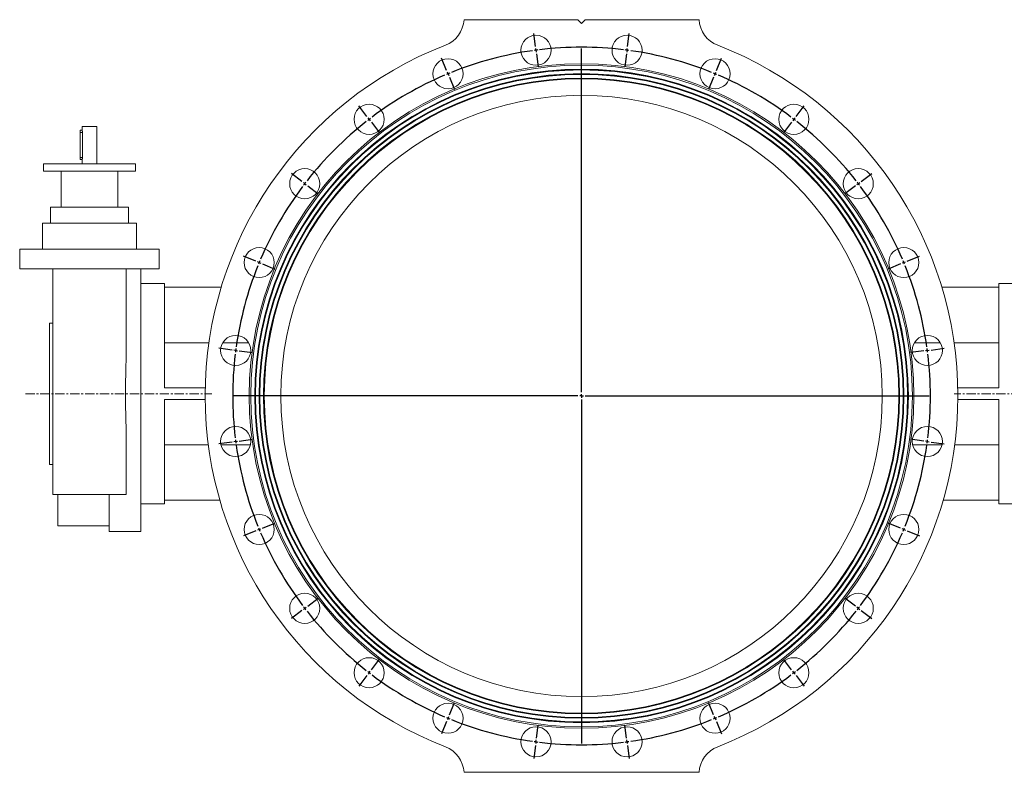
# Model space of a CAD drawing. Header units: millimetres. Extents: x -816 to 1206, y -323 to 1355.
# Tile 4 of 5: x -816 to 524, y 330 to 1355. Entities that reach past the tile are written whole.
import ezdxf

# ---------------------------------------------------------------- set-up
doc = ezdxf.new("R2010")
doc.units = ezdxf.units.MM
doc.linetypes.add('CENTERX2', pattern=[20.32, 12.7, -2.54, 2.54, -2.54])
doc.layers.add('FORMAT', color=7, linetype='Continuous')

# ---------------------------------------------------------------- blocks, each defined once
blk = doc.blocks.new('SW_CENTERMARKSYMBOL_0')
at = {"layer": 'FORMAT', "color": 0}
for p, q in [((-124.7, 5), (-127, 22.8)), ((0.7, 5), (3, 22.8)), ((-124, 0), (-124.3, 2.5)), ((-124, 0), (-123.7, -2.5)), ((-62, -465.9), (-62, 2.5)), ((0, 0), (-0.3, -2.5)), ((0, 0), (0.3, 2.5)), ((-245.7, -27.5), (-252.6, -10.8)), ((-123.3, -5), (-121, -22.8)), ((-0.7, -5), (-3, -22.8)), ((121.7, -27.5), (128.6, -10.8)), ((-243.8, -32.1), (-244.7, -29.8)), ((-243.8, -32.1), (-242.8, -34.4)), ((-241.9, -36.7), (-235, -53.3)), ((117.9, -36.7), (111, -53.3)), ((119.8, -32.1), (118.8, -34.4)), ((119.8, -32.1), (120.7, -29.8)), ((-354.2, -90.1), (-365.2, -75.8)), ((230.2, -90.1), (241.2, -75.8)), ((-351.2, -94.1), (-352.7, -92.1)), ((227.2, -94.1), (228.7, -92.1)), ((-351.2, -94.1), (-349.6, -96.1)), ((-348.1, -98.1), (-337.2, -112.3)), ((224.1, -98.1), (213.2, -112.3)), ((227.2, -94.1), (225.6, -96.1)), ((-442.8, -178.7), (-457.1, -167.8)), ((318.8, -178.7), (333.1, -167.8)), ((-438.8, -181.8), (-440.8, -180.3)), ((-438.8, -181.8), (-436.9, -183.3)), ((-434.9, -184.8), (-420.6, -195.8)), ((310.9, -184.8), (296.6, -195.8)), ((314.8, -181.8), (312.9, -183.3)), ((314.8, -181.8), (316.8, -180.3)), ((-505.5, -287.2), (-522.1, -280.4)), ((381.5, -287.2), (398.1, -280.4)), ((-500.8, -289.2), (-503.2, -288.2)), ((-500.8, -289.2), (-498.5, -290.1)), ((-496.2, -291.1), (-479.6, -298)), ((372.2, -291.1), (355.6, -298)), ((376.8, -289.2), (374.5, -290.1)), ((376.8, -289.2), (379.2, -288.2)), ((-537.9, -408.3), (-555.7, -405.9)), ((-532.9, -408.9), (-535.4, -408.6)), ((-532.9, -408.9), (-530.5, -409.3)), ((-528, -409.6), (-510.1, -411.9)), ((404, -409.6), (386.1, -411.9)), ((408.9, -408.9), (406.5, -409.3)), ((408.9, -408.9), (411.4, -408.6)), ((413.9, -408.3), (431.7, -405.9)), ((-62, -470.9), (-62, -468.4)), ((-67, -470.9), (-535.4, -470.9)), ((-62, -470.9), (-64.5, -470.9)), ((-62, -470.9), (-62, -473.4)), ((-62, -470.9), (-59.5, -470.9)), ((-62, -475.9), (-62, -944.4)), ((-57, -470.9), (411.4, -470.9)), ((-537.9, -533.6), (-555.7, -535.9)), ((-532.9, -532.9), (-535.4, -533.3)), ((-532.9, -532.9), (-530.5, -532.6)), ((-528, -532.3), (-510.1, -529.9)), ((404, -532.3), (386.1, -529.9)), ((408.9, -532.9), (406.5, -532.6)), ((408.9, -532.9), (411.4, -533.3)), ((413.9, -533.6), (431.7, -535.9)), ((-505.5, -654.6), (-522.1, -661.5)), ((-500.8, -652.7), (-503.2, -653.7)), ((-500.8, -652.7), (-498.5, -651.8)), ((-496.2, -650.8), (-479.6, -643.9)), ((372.2, -650.8), (355.6, -643.9)), ((376.8, -652.7), (374.5, -651.8)), ((376.8, -652.7), (379.2, -653.7)), ((381.5, -654.6), (398.1, -661.5)), ((-434.9, -757.1), (-420.6, -746.1)), ((310.9, -757.1), (296.6, -746.1)), ((-442.8, -763.1), (-457.1, -774.1)), ((-438.8, -760.1), (-440.8, -761.6)), ((-438.8, -760.1), (-436.9, -758.6)), ((314.8, -760.1), (312.9, -758.6)), ((314.8, -760.1), (316.8, -761.6)), ((318.8, -763.1), (333.1, -774.1)), ((-348.1, -843.8), (-337.2, -829.5)), ((224.1, -843.8), (213.2, -829.5)), ((-354.2, -851.7), (-365.2, -866)), ((-351.2, -847.8), (-352.7, -849.8)), ((-351.2, -847.8), (-349.6, -845.8)), ((227.2, -847.8), (225.6, -845.8)), ((227.2, -847.8), (228.7, -849.8)), ((230.2, -851.7), (241.2, -866)), ((-241.9, -905.2), (-235, -888.5)), ((117.9, -905.2), (111, -888.5)), ((-243.8, -909.8), (-244.7, -912.1)), ((-243.8, -909.8), (-242.8, -907.5)), ((119.8, -909.8), (118.8, -907.5)), ((119.8, -909.8), (120.7, -912.1)), ((-245.7, -914.4), (-252.6, -931)), ((-123.3, -936.9), (-121, -919.1)), ((-0.7, -936.9), (-3, -919.1)), ((121.7, -914.4), (128.6, -931)), ((-124.7, -946.8), (-127, -964.7)), ((-124, -941.9), (-124.3, -944.4)), ((-124, -941.9), (-123.7, -939.4)), ((0, -941.9), (-0.3, -939.4)), ((0, -941.9), (0.3, -944.4)), ((0.7, -946.8), (3, -964.7))]:
    blk.add_line(p, q, dxfattribs=at)
for start, end in [(97.5, 97.8016), (97.1984, 97.5), (83.1031, 96.8969), (82.5, 82.8016), (82.1984, 82.5), (98.1031, 111.8969), (68.1031, 81.8969), (113.1031, 126.8969), (112.5, 112.8016), (112.1984, 112.5), (67.5, 67.8016), (67.1984, 67.5), (53.1031, 66.8969), (127.1984, 127.5), (52.5, 52.8016), (128.1031, 141.8969), (127.5, 127.8016), (52.1984, 52.5), (38.1031, 51.8969), (143.1031, 156.8969), (142.5, 142.8016), (142.1984, 142.5), (37.5, 37.8016), (37.1984, 37.5), (23.1031, 36.8969), (158.1031, 171.8969), (157.5, 157.8016), (157.1984, 157.5), (22.5, 22.8016), (22.1984, 22.5), (8.1031, 21.8969), (173.1031, 186.8969), (172.5, 172.8016), (172.1984, 172.5), (7.5, 7.8016), (7.1984, 7.5), (353.1031, 6.8969), (187.1984, 187.5), (187.5, 187.8016), (352.1984, 352.5), (352.5, 352.8016), (188.1031, 201.8969), (338.1031, 351.8969), (202.1984, 202.5), (202.5, 202.8016), (337.1984, 337.5), (337.5, 337.8016), (203.1031, 216.8969), (323.1031, 336.8969), (217.1984, 217.5), (217.5, 217.8016), (218.1031, 231.8969), (308.1031, 321.8969), (322.1984, 322.5), (322.5, 322.8016), (232.1984, 232.5), (232.5, 232.8016), (233.1031, 246.8969), (293.1031, 306.8969), (307.1984, 307.5), (307.5, 307.8016), (247.1984, 247.5), (247.5, 247.8016), (292.1984, 292.5), (292.5, 292.8016), (248.1031, 261.8969), (278.1031, 291.8969), (262.1984, 262.5), (262.5, 262.8016), (263.1031, 276.8969), (277.1984, 277.5), (277.5, 277.8016)]:
    blk.add_arc((-62, -470.9), 475, start, end, dxfattribs=at)

msp = doc.modelspace()

# ---------------------------------------------------------------- linework, layer by layer
at = {"color": 7, "linetype": 'Continuous', "lineweight": 15}
for p, q in [((-211.3, 1355), (-56.3, 1355)), ((-51.3, 1350), (-56.3, 1355)), ((-46.3, 1355), (-51.3, 1350)), ((-46.3, 1355), (108.7, 1355)), ((-731.3, 1209.5), (-731.3, 1204.5)), ((-721.3, 1209.5), (-731.3, 1209.5)), ((-711.3, 1209.5), (-721.3, 1209.5)), ((-711.3, 1158.5), (-711.3, 1209.5)), ((-731.3, 1204.5), (-733.8, 1204.5)), ((-733.8, 1201.5), (-733.8, 1204.5)), ((-733.8, 1167.5), (-733.8, 1201.5)), ((-730.9, 1201.5), (-730.9, 1167.5)), ((-733.8, 1164.5), (-733.8, 1167.5)), ((-783.8, 1158.5), (-783.8, 1148.5)), ((-721.3, 1158.5), (-783.8, 1158.5)), ((-733.8, 1164.5), (-731.3, 1164.5)), ((-731.3, 1164.5), (-731.3, 1158.5)), ((-658.8, 1158.5), (-721.3, 1158.5)), ((-658.8, 1148.5), (-658.8, 1158.5)), ((-721.3, 1148.5), (-783.8, 1148.5)), ((-759.8, 1148.5), (-759.8, 1099.5)), ((-658.8, 1148.5), (-721.3, 1148.5)), ((-682.8, 1099.5), (-682.8, 1148.5)), ((-774.3, 1099.5), (-668.3, 1099.5)), ((-774.3, 1077.7), (-774.3, 1099.5)), ((-668.3, 1077.7), (-668.3, 1099.5)), ((-785.3, 1077.7), (-785.3, 1042.5)), ((-785.3, 1077.7), (-657.3, 1077.7)), ((-657.3, 1042.5), (-657.3, 1077.7)), ((-816.3, 1042.5), (-816.3, 1015.5)), ((-816.3, 1042.5), (-626.3, 1042.5)), ((-626.3, 1015.5), (-626.3, 1042.5)), ((-816.3, 1015.5), (-626.3, 1015.5)), ((-771.3, 1015.5), (-771.3, 708.5)), ((-671.3, 904.9), (-671.3, 1015.5)), ((-651.3, 658), (-651.3, 1015.5)), ((-619.3, 995.5), (-651.3, 995.5)), ((-619.3, 853.5), (-619.3, 995.5)), ((548.7, 995.5), (516.7, 995.5)), ((516.7, 853.5), (516.7, 995.5)), ((-542, 990.5), (-619.3, 990.5)), ((439.4, 990.5), (516.7, 990.5)), ((-771.3, 941.7), (-775.6, 941.7)), ((-775.6, 749.2), (-775.6, 941.7)), ((-558.7, 915), (-619.3, 915)), ((-504.7, 915), (-539.8, 915)), ((402, 915), (437.2, 915)), ((456, 915), (516.7, 915)), ((-563.7, 853.5), (-619.3, 853.5)), ((461.1, 853.5), (516.7, 853.5)), ((-619.3, 695.5), (-619.3, 837.5)), ((-563.8, 837.5), (-619.3, 837.5)), ((461.2, 837.5), (516.7, 837.5)), ((516.7, 695.5), (516.7, 837.5)), ((-671.3, 708.5), (-671.3, 786)), ((-559.5, 775.9), (-619.3, 775.9)), ((-502.3, 775.9), (-542.2, 775.9)), ((399.6, 775.9), (439.6, 775.9)), ((456.9, 775.9), (516.7, 775.9)), ((-775.6, 749.2), (-771.3, 749.2)), ((-771.3, 708.5), (-671.3, 708.5)), ((-764.3, 665.5), (-764.3, 708.5)), ((-694.3, 658), (-694.3, 708.5)), ((-543.7, 700.5), (-619.3, 700.5)), ((441.1, 700.5), (516.7, 700.5)), ((-651.3, 695.5), (-619.3, 695.5)), ((516.7, 695.5), (548.7, 695.5)), ((-764.3, 665.5), (-694.3, 665.5)), ((-694.3, 658), (-651.3, 658)), ((108.7, 330), (-211.3, 330))]:
    msp.add_line(p, q, dxfattribs=at)
at = {"color": 8, "linetype": 'Continuous', "lineweight": 0}
for p, q in [((-733.8, 1201.5), (-730.9, 1201.5)), ((-733.8, 1167.5), (-730.9, 1167.5))]:
    msp.add_line(p, q, dxfattribs=at)
at = {"color": 7, "linetype": 'Continuous', "lineweight": 15}
for centre, radius in [((-113.3, 1313.4), 20.5), ((10.7, 1313.4), 20.5), ((-233.1, 1281.3), 20.5), ((130.5, 1281.3), 20.5), ((-51.3, 842.5), 450.5), ((-51.3, 842.5), 445), ((-51.3, 842.5), 444.5), ((-51.3, 842.5), 444), ((-51.3, 842.5), 439), ((-51.3, 842.5), 438.5), ((-51.3, 842.5), 438), ((-51.3, 842.5), 433), ((-51.3, 842.5), 432.5), ((-51.3, 842.5), 432), ((-51.3, 842.5), 409.5), ((-340.5, 1219.3), 20.5), ((237.8, 1219.3), 20.5), ((-428.2, 1131.6), 20.5), ((325.5, 1131.6), 20.5), ((-490.2, 1024.2), 20.5), ((387.5, 1024.2), 20.5), ((-522.2, 904.5), 20.5), ((419.6, 904.5), 20.5), ((-522.2, 780.5), 20.5), ((419.6, 780.5), 20.5), ((-490.2, 660.7), 20.5), ((387.5, 660.7), 20.5), ((-428.2, 553.3), 20.5), ((325.5, 553.3), 20.5), ((-340.5, 465.6), 20.5), ((237.8, 465.6), 20.5), ((-233.1, 403.6), 20.5), ((130.5, 403.6), 20.5), ((-113.3, 371.5), 20.5), ((10.7, 371.5), 20.5)]:
    msp.add_circle(centre, radius, dxfattribs=at)
at = {"color": 8, "linetype": 'Continuous', "lineweight": 0}
msp.add_circle((-51.3, 842.5), 452.5, dxfattribs=at)
at = {"color": 7, "linetype": 'Continuous', "lineweight": 15}
for centre, radius, start, end in [((-251.2, 1357.5), 40, 291.2134, 356.3274), ((148.6, 1357.5), 40, 183.6726, 248.7866), ((-51.3, 842.5), 512.5, 111.2134, 248.7866), ((-51.3, 842.5), 512.5, 291.2134, 68.7866), ((-251.2, 327.4), 40, 3.6726, 68.7866), ((148.6, 327.4), 40, 111.2134, 176.3274)]:
    msp.add_arc(centre, radius, start, end, dxfattribs=at)
for points, knots in [([(-731.3, 1204.5), (-731.3, 1204.5), (-731.3, 1204.5), (-731.3, 1204.4), (-731.2, 1204.1), (-731.1, 1203.6), (-731, 1203.1), (-730.9, 1202.7), (-730.9, 1202.2), (-730.9, 1201.8), (-730.9, 1201.5), (-730.9, 1201.5)], [0, 0, 0, 0, 0.008896, 0.115395, 0.319816, 0.529021, 0.636232, 0.746566, 0.853132, 0.963046, 1, 1, 1, 1]), ([(-730.9, 1167.5), (-730.9, 1167.3), (-730.9, 1167.1), (-730.9, 1166.7), (-730.9, 1166.5), (-731, 1166), (-731, 1165.6), (-731.1, 1165.2), (-731.1, 1165.1), (-731.2, 1164.9), (-731.2, 1164.8), (-731.3, 1164.6), (-731.3, 1164.6), (-731.3, 1164.5), (-731.3, 1164.5), (-731.3, 1164.5)], [0, 0, 0, 0, 0.125, 0.125, 0.25, 0.25, 0.5, 0.5, 0.625, 0.625, 0.75, 0.75, 0.875, 0.875, 1, 1, 1, 1]), ([(-671.3, 904.9), (-671.3, 903.7), (-671.3, 900), (-671.4, 893.7), (-671.6, 886.2), (-671.8, 878.6), (-671.9, 871.4), (-672.1, 864.6), (-672.2, 858.2), (-672.2, 851.8), (-672.3, 845.4), (-672.2, 838.6), (-672.2, 831.3), (-672, 823.5), (-671.9, 815.8), (-671.7, 808.7), (-671.5, 802), (-671.4, 795.8), (-671.3, 790.5), (-671.3, 787.2), (-671.3, 786)], [0, 0, 0, 0, 0.03258, 0.096742, 0.160961, 0.225181, 0.289346, 0.342149, 0.394999, 0.447865, 0.500714, 0.553515, 0.617616, 0.681774, 0.745932, 0.810035, 0.862788, 0.915593, 0.96841, 1, 1, 1, 1])]:
    msp.add_open_spline(points, degree=3, knots=knots, dxfattribs=at)
at = {"layer": 'FORMAT', "color": 7, "linetype": 'CENTERX2', "lineweight": 0}
for p, q in [((-808.6, 845.5), (-554.7, 845.5)), ((607.4, 845.5), (456.3, 845.5))]:
    msp.add_line(p, q, dxfattribs=at)

# ---------------------------------------------------------------- block references
at = {"layer": 'FORMAT', "color": 7}
msp.add_blockref('SW_CENTERMARKSYMBOL_0', (10.7, 1313.4), dxfattribs=at)

doc.saveas('drawing.dxf')
